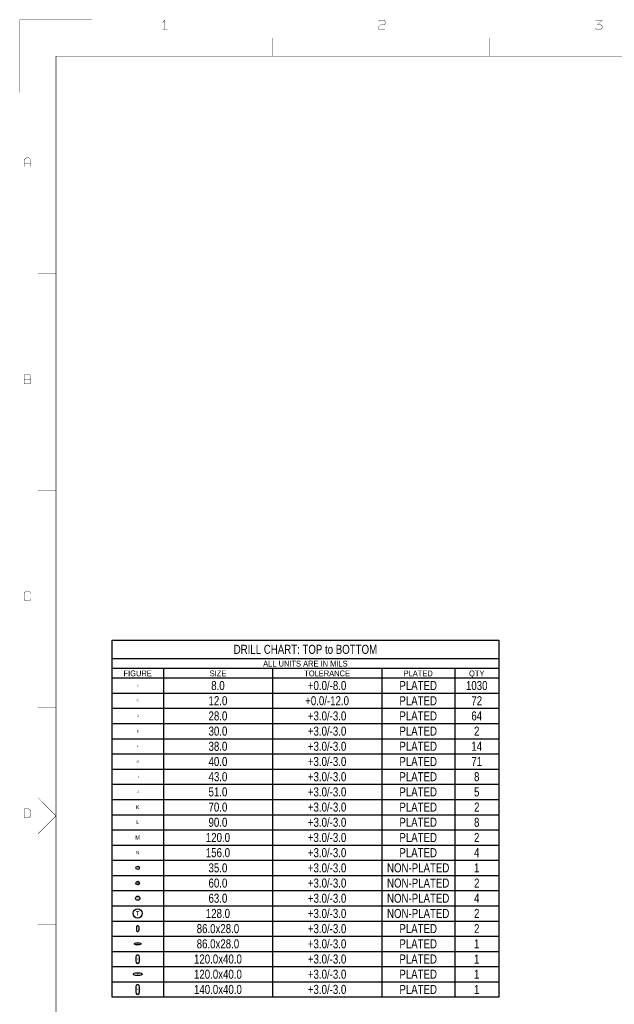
# Model space of a CAD drawing. Extents: x -10328 to 23178, y -9202 to 12802.
# Tile 2 of 9: x -10328 to -2102, y -806 to 12802. Entities that reach past the tile are written whole.
import ezdxf
from ezdxf.enums import TextEntityAlignment as Align

# ---------------------------------------------------------------- set-up
doc = ezdxf.new("R2010")
doc.units = 0
doc.header["$MEASUREMENT"] = 0
doc.layers.get('0').update_dxf_attribs({"linetype": 'CONTINUOUS'})
doc.layers.add('1', color=7, linetype='CONTINUOUS')

# ---------------------------------------------------------------- blocks, each defined once
blk = doc.blocks.new('FIGURE_OBLONG')
blk.add_lwpolyline([(-0.5, -0.125), (-0.5, 0.125), (-0.416, 0.375), (-0.25, 0.5), (0.25, 0.5), (0.416, 0.375), (0.5, 0.125), (0.5, -0.125), (0.416, -0.375), (0.25, -0.5), (-0.25, -0.5), (-0.416, -0.375)], close=True)
blk = doc.blocks.new('FIGURE_CIRCLE')
blk.add_circle((0, 0), 0.5)

msp = doc.modelspace()

# ---------------------------------------------------------------- linework, layer by layer
at = {"layer": '1', "const_width": 5}
for points in [[(-9325, 12800), (-10325, 12800), (-10325, 11800)], [(-8318, 12671), (-8318, 12795), (-8349, 12764)], [(-5365, 12779), (-5349, 12795), (-5287, 12795), (-5272, 12779), (-5272, 12748), (-5287, 12733), (-5334, 12733), (-5365, 12702), (-5365, 12671), (-5272, 12671)], [(-2365, 12686), (-2349, 12671), (-2287, 12671), (-2272, 12686), (-2272, 12717), (-2287, 12733), (-2334, 12733), (-2272, 12795), (-2365, 12795)], [(-8287, 12671), (-8349, 12671)], [(-6825, 12550), (-6825, 12300)], [(-3825, 12300), (-3825, 12550)], [(-9825, -8700), (-9825, 12300), (22675, 12300)], [(-10265, 10771), (-10265, 10864), (-10234, 10895), (-10203, 10895), (-10172, 10864), (-10172, 10771)], [(-10172, 10817), (-10265, 10817)], [(-10075, 9300), (-9825, 9300)], [(-10187, 7833), (-10265, 7833)], [(-9825, 6300), (-10075, 6300)], [(-10172, 4864), (-10172, 4879), (-10187, 4895), (-10249, 4895), (-10265, 4879), (-10265, 4786), (-10249, 4771), (-10187, 4771), (-10172, 4786), (-10172, 4802)], [(-10075, 3300), (-9825, 3300)], [(-10075, 2050), (-9825, 1800), (-10075, 1550)], [(-10075, 300), (-9825, 300)]]:
    msp.add_lwpolyline(points, dxfattribs=at)
for points in [[(-10265, 7771), (-10187, 7771), (-10172, 7786), (-10172, 7817), (-10187, 7833), (-10172, 7848), (-10172, 7879), (-10187, 7895), (-10265, 7895), (-10265, 7833)], [(-10265, 1771), (-10203, 1771), (-10172, 1802), (-10172, 1864), (-10203, 1895), (-10265, 1895)]]:
    msp.add_lwpolyline(points, close=True, dxfattribs=at)
at = {"layer": '1'}
msp.add_lwpolyline([(-9050, -705), (-9050, 4225), (-3700, 4225), (-3700, -705)], close=True, dxfattribs=at)
for points in [[(-9050, 3975), (-3700, 3975)], [(-9050, 3840), (-3700, 3840)], [(-8340, 3840), (-8340, -705)], [(-6830, 3840), (-6830, -705)], [(-5320, 3840), (-5320, -705)], [(-4310, 3840), (-4310, -705)], [(-9050, 3705), (-3700, 3705)], [(-9050, 3495), (-3700, 3495)], [(-9050, 3285), (-3700, 3285)], [(-9050, 3075), (-3700, 3075)], [(-9050, 2865), (-3700, 2865)], [(-9050, 2655), (-3700, 2655)], [(-9050, 2445), (-3700, 2445)], [(-9050, 2235), (-3700, 2235)], [(-9050, 2025), (-3700, 2025)], [(-9050, 1815), (-3700, 1815)], [(-9050, 1605), (-3700, 1605)], [(-9050, 1395), (-3700, 1395)], [(-9050, 1185), (-3700, 1185)], [(-9050, 975), (-3700, 975)], [(-9050, 765), (-3700, 765)], [(-9050, 555), (-3700, 555)], [(-9050, 345), (-3700, 345)], [(-9050, 135), (-3700, 135)], [(-9050, -75), (-3700, -75)], [(-9050, -285), (-3700, -285)], [(-9050, -495), (-3700, -495)]]:
    msp.add_lwpolyline(points, dxfattribs=at)

# ---------------------------------------------------------------- block references
for name, p, xscale, yscale in [('FIGURE_CIRCLE', (-8695, 1080), 50, 50), ('FIGURE_CIRCLE', (-8695, 870), 50, 50), ('FIGURE_CIRCLE', (-8695, 660), 60, 60), ('FIGURE_CIRCLE', (-8695, 450), 128, 128), ('FIGURE_OBLONG', (-8695, 30), 86, 28), ('FIGURE_OBLONG', (-8695, -390), 120, 40)]:
    msp.add_blockref(name, p, dxfattribs=dict(at, xscale=xscale, yscale=yscale))
at = {"layer": '1', "rotation": 90}
for p, xscale, yscale in [((-8695, 240), 86, 28), ((-8695, -180), 120, 40), ((-8695, -600), 140, 40)]:
    msp.add_blockref('FIGURE_OBLONG', p, dxfattribs=dict(at, xscale=xscale, yscale=yscale))

# ---------------------------------------------------------------- texts
at = {"layer": '1'}
for s, height, width, p in [('DRILL CHART: TOP to BOTTOM', 125, 0.8, (-6375, 4037.5)), ('ALL UNITS ARE IN MILS', 80, 0.9375, (-6375, 3862.5)), ('FIGURE', 80, 0.9375, (-8695, 3727.5)), ('SIZE', 80, 0.9375, (-7585, 3727.5)), ('TOLERANCE', 80, 0.9375, (-6075, 3727.5)), ('PLATED', 80, 0.9375, (-4815, 3727.5)), ('QTY', 80, 0.9375, (-4005, 3727.5)), ('8.0', 125, 0.8, (-7585, 3537.5)), ('+0.0/-8.0', 125, 0.8, (-6075, 3537.5)), ('PLATED', 125, 0.8, (-4815, 3537.5)), ('1030', 125, 0.8, (-4005, 3537.5)), ('12.0', 125, 0.8, (-7585, 3327.5)), ('+0.0/-12.0', 125, 0.8, (-6075, 3327.5)), ('PLATED', 125, 0.8, (-4815, 3327.5)), ('72', 125, 0.8, (-4005, 3327.5)), ('28.0', 125, 0.8, (-7585, 3117.5)), ('+3.0/-3.0', 125, 0.8, (-6075, 3117.5)), ('PLATED', 125, 0.8, (-4815, 3117.5)), ('64', 125, 0.8, (-4005, 3117.5)), ('30.0', 125, 0.8, (-7585, 2907.5)), ('+3.0/-3.0', 125, 0.8, (-6075, 2907.5)), ('PLATED', 125, 0.8, (-4815, 2907.5)), ('2', 125, 0.8, (-4005, 2907.5)), ('38.0', 125, 0.8, (-7585, 2697.5)), ('+3.0/-3.0', 125, 0.8, (-6075, 2697.5)), ('PLATED', 125, 0.8, (-4815, 2697.5)), ('14', 125, 0.8, (-4005, 2697.5)), ('40.0', 125, 0.8, (-7585, 2487.5)), ('+3.0/-3.0', 125, 0.8, (-6075, 2487.5)), ('PLATED', 125, 0.8, (-4815, 2487.5)), ('71', 125, 0.8, (-4005, 2487.5)), ('43.0', 125, 0.8, (-7585, 2277.5)), ('+3.0/-3.0', 125, 0.8, (-6075, 2277.5)), ('PLATED', 125, 0.8, (-4815, 2277.5)), ('8', 125, 0.8, (-4005, 2277.5)), ('51.0', 125, 0.8, (-7585, 2067.5)), ('+3.0/-3.0', 125, 0.8, (-6075, 2067.5)), ('PLATED', 125, 0.8, (-4815, 2067.5)), ('5', 125, 0.8, (-4005, 2067.5)), ('70.0', 125, 0.8, (-7585, 1857.5)), ('+3.0/-3.0', 125, 0.8, (-6075, 1857.5)), ('PLATED', 125, 0.8, (-4815, 1857.5)), ('2', 125, 0.8, (-4005, 1857.5)), ('90.0', 125, 0.8, (-7585, 1647.5)), ('+3.0/-3.0', 125, 0.8, (-6075, 1647.5)), ('PLATED', 125, 0.8, (-4815, 1647.5)), ('8', 125, 0.8, (-4005, 1647.5)), ('120.0', 125, 0.8, (-7585, 1437.5)), ('+3.0/-3.0', 125, 0.8, (-6075, 1437.5)), ('PLATED', 125, 0.8, (-4815, 1437.5)), ('2', 125, 0.8, (-4005, 1437.5)), ('+3.0/-3.0', 125, 0.8, (-6075, 1227.5)), ('156.0', 125, 0.8, (-7585, 1227.5)), ('PLATED', 125, 0.8, (-4815, 1227.5)), ('4', 125, 0.8, (-4005, 1227.5)), ('35.0', 125, 0.8, (-7585, 1017.5)), ('+3.0/-3.0', 125, 0.8, (-6075, 1017.5)), ('NON-PLATED', 125, 0.8, (-4815, 1017.5)), ('1', 125, 0.8, (-4005, 1017.5)), ('60.0', 125, 0.8, (-7585, 807.5)), ('+3.0/-3.0', 125, 0.8, (-6075, 807.5)), ('NON-PLATED', 125, 0.8, (-4815, 807.5)), ('2', 125, 0.8, (-4005, 807.5)), ('63.0', 125, 0.8, (-7585, 597.5)), ('+3.0/-3.0', 125, 0.8, (-6075, 597.5)), ('NON-PLATED', 125, 0.8, (-4815, 597.5)), ('4', 125, 0.8, (-4005, 597.5)), ('128.0', 125, 0.8, (-7585, 387.5)), ('+3.0/-3.0', 125, 0.8, (-6075, 387.5)), ('NON-PLATED', 125, 0.8, (-4815, 387.5)), ('2', 125, 0.8, (-4005, 387.5)), ('86.0x28.0', 125, 0.8, (-7585, 177.5)), ('+3.0/-3.0', 125, 0.8, (-6075, 177.5)), ('PLATED', 125, 0.8, (-4815, 177.5)), ('2', 125, 0.8, (-4005, 177.5)), ('86.0x28.0', 125, 0.8, (-7585, -32.5)), ('+3.0/-3.0', 125, 0.8, (-6075, -32.5)), ('PLATED', 125, 0.8, (-4815, -32.5)), ('1', 125, 0.8, (-4005, -32.5)), ('120.0x40.0', 125, 0.8, (-7585, -242.5)), ('+3.0/-3.0', 125, 0.8, (-6075, -242.5)), ('PLATED', 125, 0.8, (-4815, -242.5)), ('1', 125, 0.8, (-4005, -242.5)), ('120.0x40.0', 125, 0.8, (-7585, -452.5)), ('+3.0/-3.0', 125, 0.8, (-6075, -452.5)), ('PLATED', 125, 0.8, (-4815, -452.5)), ('1', 125, 0.8, (-4005, -452.5)), ('140.0x40.0', 125, 0.8, (-7585, -662.5)), ('+3.0/-3.0', 125, 0.8, (-6075, -662.5)), ('PLATED', 125, 0.8, (-4815, -662.5)), ('1', 125, 0.8, (-4005, -662.5))]:
    msp.add_text(s, height=height, dxfattribs=dict(at, width=width)).set_placement(p, align=Align.CENTER)
for s, height, p in [('B', 20, (-8695, 3600)), ('C', 30, (-8695, 3390)), ('D', 30, (-8695, 3180)), ('E', 30, (-8695, 2970)), ('F', 30, (-8695, 2760)), ('G', 30, (-8695, 2550)), ('H', 30, (-8695, 2340)), ('J', 30, (-8695, 2130)), ('K', 50, (-8695, 1920)), ('L', 50, (-8695, 1710)), ('M', 60, (-8695, 1500)), ('N', 50, (-8695, 1290)), ('P', 25, (-8695, 1080)), ('R', 25, (-8695, 870)), ('S', 30, (-8695, 660)), ('T', 64, (-8695, 450)), ('U', 14, (-8695, 240)), ('U', 14, (-8695, 30)), ('V', 20, (-8695, -180)), ('V', 20, (-8695, -390)), ('W', 20, (-8695, -600))]:
    msp.add_text(s, height=height, dxfattribs=at).set_placement(p, align=Align.MIDDLE_CENTER)

doc.saveas('drawing.dxf')
